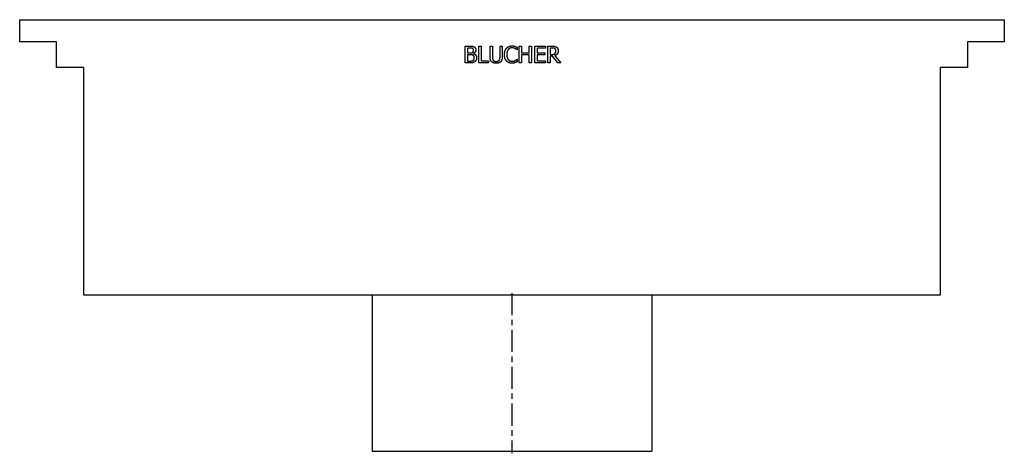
# Model space of a CAD drawing. Extents: x -10.6 to 10.6, y 0 to 9.3.
import ezdxf

# ---------------------------------------------------------------- set-up
doc = ezdxf.new("R2010")
doc.units = 0
doc.header["$MEASUREMENT"] = 0
doc.linetypes.add('CHAIN', pattern=[0.7087, 0.4724, -0.0591, 0.1181, -0.0591])
doc.layers.get('0').update_dxf_attribs({"linetype": 'CONTINUOUS'})

msp = doc.modelspace()

# ---------------------------------------------------------------- linework, layer by layer
for p, q in [((-10.571, 9.252), (10.571, 9.252)), ((-10.571, 8.78), (-10.571, 9.252)), ((10.571, 9.252), (10.571, 8.78)), ((-9.783, 8.78), (-10.571, 8.78)), ((-9.783, 8.228), (-9.783, 8.78)), ((-1.003, 8.325), (-1.003, 8.685)), ((-1.003, 8.685), (-0.908, 8.685)), ((-0.711, 8.325), (-0.711, 8.685)), ((-0.711, 8.685), (-0.664, 8.685)), ((-0.664, 8.685), (-0.664, 8.367)), ((-0.47, 8.46), (-0.47, 8.685)), ((-0.47, 8.685), (-0.422, 8.685)), ((-0.422, 8.685), (-0.422, 8.46)), ((-0.257, 8.685), (-0.209, 8.685)), ((-0.257, 8.459), (-0.257, 8.685)), ((-0.209, 8.685), (-0.209, 8.46)), ((0.157, 8.685), (0.205, 8.685)), ((0.157, 8.325), (0.157, 8.685)), ((0.205, 8.685), (0.205, 8.544)), ((0.37, 8.544), (0.37, 8.685)), ((0.37, 8.685), (0.418, 8.685)), ((0.418, 8.685), (0.418, 8.325)), ((0.491, 8.685), (0.716, 8.685)), ((0.491, 8.325), (0.491, 8.685)), ((0.716, 8.685), (0.716, 8.642)), ((0.769, 8.325), (0.769, 8.685)), ((0.769, 8.685), (0.862, 8.685)), ((9.783, 8.78), (9.783, 8.228)), ((10.571, 8.78), (9.783, 8.78)), ((-0.955, 8.644), (-0.955, 8.539)), ((-0.909, 8.644), (-0.955, 8.644)), ((-0.955, 8.539), (-0.901, 8.539)), ((-0.955, 8.499), (-0.955, 8.366)), ((-0.901, 8.499), (-0.955, 8.499)), ((-0.826, 8.527), (-0.826, 8.525)), ((0.112, 8.603), (0.108, 8.603)), ((0.112, 8.661), (0.112, 8.603)), ((0.205, 8.544), (0.37, 8.544)), ((0.205, 8.501), (0.205, 8.325)), ((0.37, 8.501), (0.205, 8.501)), ((0.37, 8.325), (0.37, 8.501)), ((0.539, 8.642), (0.539, 8.544)), ((0.716, 8.642), (0.539, 8.642)), ((0.539, 8.544), (0.704, 8.544)), ((0.704, 8.501), (0.539, 8.501)), ((0.539, 8.501), (0.539, 8.367)), ((0.704, 8.544), (0.704, 8.501)), ((0.864, 8.643), (0.817, 8.643)), ((0.817, 8.643), (0.817, 8.508)), ((0.817, 8.508), (0.859, 8.508)), ((0.817, 8.468), (0.817, 8.325)), ((0.872, 8.468), (0.817, 8.468)), ((0.985, 8.325), (0.872, 8.468)), ((0.919, 8.481), (1.047, 8.325)), ((-0.9, 8.325), (-1.003, 8.325)), ((-0.955, 8.366), (-0.916, 8.366)), ((-0.503, 8.325), (-0.711, 8.325)), ((-0.664, 8.367), (-0.503, 8.367)), ((-0.503, 8.367), (-0.503, 8.325)), ((0.109, 8.406), (0.112, 8.406)), ((0.112, 8.406), (0.112, 8.349)), ((0.205, 8.325), (0.157, 8.325)), ((0.418, 8.325), (0.37, 8.325)), ((0.716, 8.325), (0.491, 8.325)), ((0.539, 8.367), (0.716, 8.367)), ((0.716, 8.367), (0.716, 8.325)), ((0.817, 8.325), (0.769, 8.325)), ((1.047, 8.325), (0.985, 8.325)), ((-9.193, 8.228), (-9.783, 8.228)), ((-9.193, 3.346), (-9.193, 8.228)), ((9.193, 8.228), (9.193, 3.346)), ((9.783, 8.228), (9.193, 8.228)), ((9.193, 3.346), (-9.193, 3.346)), ((-3, 3.346), (-3, 0)), ((3, 3.346), (3, 0)), ((-3, 0), (3, 0))]:
    msp.add_line(p, q)
at = {"linetype": 'CHAIN'}
msp.add_line((0, 3.391), (0, -0.045), dxfattribs=at)
for points in [[(-0.908, 8.685), (-0.869, 8.685), (-0.831, 8.68), (-0.813, 8.67)], [(-0.813, 8.67), (-0.794, 8.66), (-0.776, 8.626), (-0.776, 8.604)], [(-0.116, 8.642), (-0.094, 8.666), (-0.035, 8.691), (0.001, 8.691)], [(0.001, 8.691), (0.019, 8.691), (0.051, 8.686), (0.064, 8.682)], [(0.064, 8.682), (0.076, 8.678), (0.1, 8.667), (0.112, 8.661)], [(0.862, 8.685), (0.893, 8.685), (0.934, 8.678), (0.953, 8.666)], [(-0.844, 8.635), (-0.856, 8.641), (-0.884, 8.644), (-0.909, 8.644)], [(-0.901, 8.539), (-0.879, 8.539), (-0.857, 8.543), (-0.846, 8.551)], [(-0.838, 8.489), (-0.849, 8.495), (-0.876, 8.499), (-0.901, 8.499)], [(-0.846, 8.551), (-0.835, 8.558), (-0.826, 8.58), (-0.826, 8.597)], [(-0.826, 8.597), (-0.826, 8.61), (-0.835, 8.629), (-0.844, 8.635)], [(-0.809, 8.433), (-0.809, 8.454), (-0.821, 8.48), (-0.838, 8.489)], [(-0.776, 8.604), (-0.776, 8.578), (-0.803, 8.538), (-0.826, 8.527)], [(-0.826, 8.525), (-0.794, 8.516), (-0.759, 8.47), (-0.759, 8.435)], [(-0.435, 8.35), (-0.454, 8.369), (-0.47, 8.422), (-0.47, 8.46)], [(-0.422, 8.46), (-0.422, 8.435), (-0.415, 8.401), (-0.406, 8.387)], [(-0.272, 8.387), (-0.263, 8.401), (-0.257, 8.435), (-0.257, 8.459)], [(-0.209, 8.46), (-0.209, 8.422), (-0.224, 8.369), (-0.243, 8.35)], [(-0.161, 8.504), (-0.161, 8.55), (-0.138, 8.617), (-0.116, 8.642)], [(-0.116, 8.366), (-0.137, 8.389), (-0.161, 8.459), (-0.161, 8.504)], [(-0.079, 8.613), (-0.094, 8.595), (-0.111, 8.539), (-0.111, 8.504)], [(-0.111, 8.504), (-0.111, 8.467), (-0.093, 8.414), (-0.078, 8.396)], [(0.001, 8.65), (-0.022, 8.65), (-0.063, 8.631), (-0.079, 8.613)], [(0.068, 8.633), (0.054, 8.641), (0.022, 8.65), (0.001, 8.65)], [(0.108, 8.603), (0.102, 8.609), (0.082, 8.625), (0.068, 8.633)], [(0.859, 8.508), (0.879, 8.508), (0.912, 8.515), (0.924, 8.527)], [(0.921, 8.631), (0.911, 8.638), (0.884, 8.643), (0.864, 8.643)], [(0.994, 8.587), (0.994, 8.548), (0.954, 8.494), (0.919, 8.481)], [(0.944, 8.583), (0.944, 8.599), (0.933, 8.623), (0.921, 8.631)], [(0.924, 8.527), (0.934, 8.537), (0.944, 8.565), (0.944, 8.583)], [(0.953, 8.666), (0.972, 8.654), (0.994, 8.615), (0.994, 8.587)], [(-0.916, 8.366), (-0.885, 8.366), (-0.849, 8.371), (-0.835, 8.381)], [(-0.796, 8.354), (-0.817, 8.338), (-0.863, 8.325), (-0.9, 8.325)], [(-0.835, 8.381), (-0.821, 8.39), (-0.809, 8.414), (-0.809, 8.433)], [(-0.759, 8.435), (-0.759, 8.408), (-0.779, 8.367), (-0.796, 8.354)], [(-0.339, 8.317), (-0.371, 8.317), (-0.418, 8.334), (-0.435, 8.35)], [(-0.406, 8.387), (-0.397, 8.373), (-0.363, 8.358), (-0.339, 8.358)], [(-0.339, 8.358), (-0.317, 8.358), (-0.282, 8.373), (-0.272, 8.387)], [(-0.243, 8.35), (-0.261, 8.333), (-0.306, 8.317), (-0.339, 8.317)], [(0, 8.318), (-0.035, 8.318), (-0.094, 8.342), (-0.116, 8.366)], [(-0.078, 8.396), (-0.063, 8.378), (-0.022, 8.36), (0.001, 8.36)], [(0.064, 8.329), (0.049, 8.324), (0.022, 8.318), (0, 8.318)], [(0.001, 8.36), (0.021, 8.36), (0.057, 8.37), (0.07, 8.378)], [(0.112, 8.349), (0.1, 8.344), (0.079, 8.333), (0.064, 8.329)], [(0.07, 8.378), (0.084, 8.385), (0.103, 8.401), (0.109, 8.406)]]:
    msp.add_open_spline(points, degree=2)

doc.saveas('drawing.dxf')
